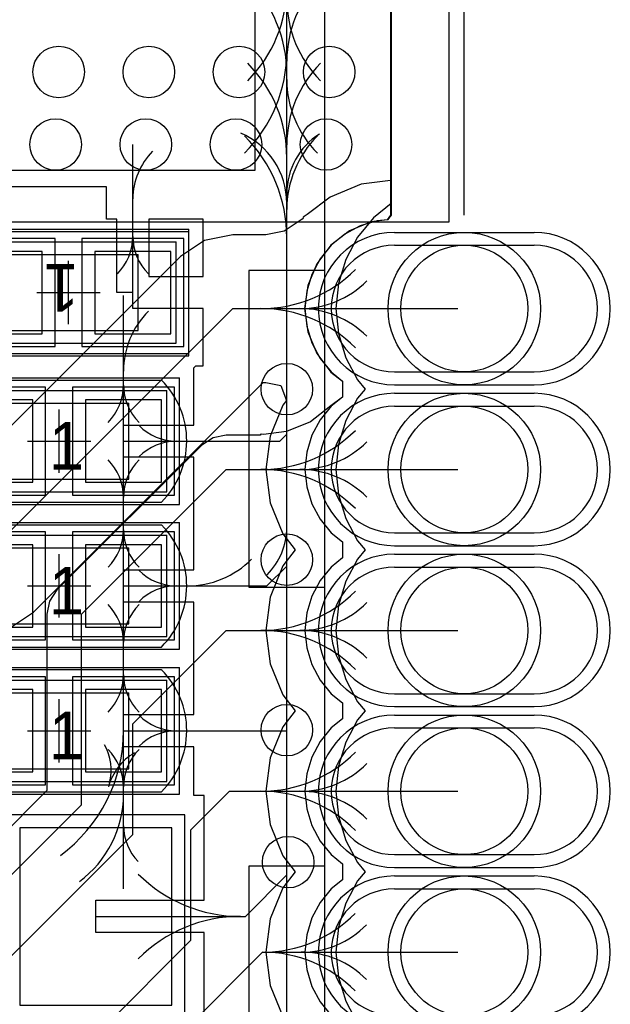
# Model space of a CAD drawing. Extents: x 772.2 to 790.5, y 469.3 to 499.1.
# Tile 11 of 20: x 785.8 to 790.5, y 477.7 to 485.5. Entities that reach past the tile are written whole.
import ezdxf

# ---------------------------------------------------------------- set-up
doc = ezdxf.new("R2010")
doc.units = 0
doc.layers.get('0').update_dxf_attribs({"linetype": 'CONTINUOUS'})
for name, color, linetype in [('BOTTOMLAYER', 5, 'CONTINUOUS'), ('BOTTOMOVERLAY', 54, 'CONTINUOUS'), ('BOTTOMSOLDER', 6, 'CONTINUOUS'), ('KEEPOUTLAYER', 6, 'CONTINUOUS'), ('MECHANICAL15', 56, 'CONTINUOUS'), ('MECHANICAL16', 56, 'CONTINUOUS'), ('MIDLAYER1', 16, 'CONTINUOUS'), ('MIDLAYER2', 76, 'CONTINUOUS'), ('MULTILAYER', 9, 'CONTINUOUS'), ('TOPLAYER', 1, 'CONTINUOUS'), ('TOPOVERLAY', 2, 'CONTINUOUS'), ('TOPPASTE', 8, 'CONTINUOUS'), ('TOPSOLDER', 216, 'CONTINUOUS')]:
    doc.layers.add(name, color=color, linetype=linetype)

# ---------------------------------------------------------------- blocks, each defined once
blk = doc.blocks.new('HOLE0_7_2_1X1_1_1')
at = {"layer": 'BOTTOMLAYER'}
for p, q in [((0.499199, 0.499999), (-0.600799, 0.499999)), ((0.499199, -0.499999), (-0.600799, -0.499999))]:
    blk.add_line(p, q, dxfattribs=at)
for centre, start, end in [((-0.600799, 0), 90, -90), ((0.499199, 0), -90, 90)]:
    blk.add_arc(centre, 0.5, start, end, dxfattribs=at)
at = {"layer": 'BOTTOMSOLDER'}
for p, q in [((0.499199, 0.601599), (-0.600799, 0.601599)), ((0.499199, -0.601599), (-0.600799, -0.601599))]:
    blk.add_line(p, q, dxfattribs=at)
for centre, start, end in [((-0.600799, 0), 90, -90), ((0.499199, 0), -90, 90)]:
    blk.add_arc(centre, 0.6016, start, end, dxfattribs=at)
at = {"layer": 'MIDLAYER1'}
for p, q in [((0.499199, 0.499999), (-0.600799, 0.499999)), ((0.499199, -0.499999), (-0.600799, -0.499999))]:
    blk.add_line(p, q, dxfattribs=at)
for centre, start, end in [((-0.600799, 0), 90, -90), ((0.499199, 0), -90, 90)]:
    blk.add_arc(centre, 0.5, start, end, dxfattribs=at)
at = {"layer": 'MIDLAYER2'}
for p, q in [((0.499199, 0.499999), (-0.600799, 0.499999)), ((0.499199, -0.499999), (-0.600799, -0.499999))]:
    blk.add_line(p, q, dxfattribs=at)
for centre, start, end in [((-0.600799, 0), 90, -90), ((0.499199, 0), -90, 90)]:
    blk.add_arc(centre, 0.5, start, end, dxfattribs=at)
at = {"layer": 'MULTILAYER'}
blk.add_circle((-0.0508, 0), 0.5, dxfattribs=at)
at = {"layer": 'TOPLAYER'}
blk.add_circle((-0.0508, 0), 0.5, dxfattribs=at)
at = {"layer": 'TOPSOLDER'}
blk.add_circle((-0.0508, 0), 0.6016, dxfattribs=at)
blk = doc.blocks.new('HOLE0_7_2_1X1_1_3')
at = {"layer": 'BOTTOMLAYER'}
for p, q in [((0.499199, 0.499999), (-0.600799, 0.499999)), ((0.499199, -0.499999), (-0.600799, -0.499999))]:
    blk.add_line(p, q, dxfattribs=at)
for centre, start, end in [((-0.600799, 0), 90, -90), ((0.499199, 0), -90, 90)]:
    blk.add_arc(centre, 0.5, start, end, dxfattribs=at)
at = {"layer": 'BOTTOMSOLDER'}
for p, q in [((0.499199, 0.601599), (-0.600799, 0.601599)), ((0.499199, -0.601599), (-0.600799, -0.601599))]:
    blk.add_line(p, q, dxfattribs=at)
for centre, start, end in [((-0.600799, 0), 90, -90), ((0.499199, 0), -90, 90)]:
    blk.add_arc(centre, 0.6016, start, end, dxfattribs=at)
at = {"layer": 'MIDLAYER1'}
for p, q in [((0.499199, 0.499999), (-0.600799, 0.499999)), ((0.499199, -0.499999), (-0.600799, -0.499999))]:
    blk.add_line(p, q, dxfattribs=at)
for centre, start, end in [((-0.600799, 0), 90, -90), ((0.499199, 0), -90, 90)]:
    blk.add_arc(centre, 0.5, start, end, dxfattribs=at)
at = {"layer": 'MIDLAYER2'}
for p, q in [((0.499199, 0.499999), (-0.600799, 0.499999)), ((0.499199, -0.499999), (-0.600799, -0.499999))]:
    blk.add_line(p, q, dxfattribs=at)
for centre, start, end in [((-0.600799, 0), 90, -90), ((0.499199, 0), -90, 90)]:
    blk.add_arc(centre, 0.5, start, end, dxfattribs=at)
at = {"layer": 'MULTILAYER'}
blk.add_circle((-0.0508, 0), 0.5, dxfattribs=at)
at = {"layer": 'TOPLAYER'}
blk.add_circle((-0.0508, 0), 0.5, dxfattribs=at)
at = {"layer": 'TOPSOLDER'}
blk.add_circle((-0.0508, 0), 0.6016, dxfattribs=at)
blk = doc.blocks.new('HOLE0_7_2_1X1_1_4')
at = {"layer": 'BOTTOMLAYER'}
for p, q in [((0.499199, 0.499999), (-0.600799, 0.499999)), ((0.499199, -0.499999), (-0.600799, -0.499999))]:
    blk.add_line(p, q, dxfattribs=at)
for centre, start, end in [((-0.600799, 0), 90, -90), ((0.499199, 0), -90, 90)]:
    blk.add_arc(centre, 0.5, start, end, dxfattribs=at)
at = {"layer": 'BOTTOMSOLDER'}
for p, q in [((0.499199, 0.601599), (-0.600799, 0.601599)), ((0.499199, -0.601599), (-0.600799, -0.601599))]:
    blk.add_line(p, q, dxfattribs=at)
for centre, start, end in [((-0.600799, 0), 90, -90), ((0.499199, 0), -90, 90)]:
    blk.add_arc(centre, 0.6016, start, end, dxfattribs=at)
at = {"layer": 'MIDLAYER1'}
for p, q in [((0.499199, 0.499999), (-0.600799, 0.499999)), ((0.499199, -0.499999), (-0.600799, -0.499999))]:
    blk.add_line(p, q, dxfattribs=at)
for centre, start, end in [((-0.600799, 0), 90, -90), ((0.499199, 0), -90, 90)]:
    blk.add_arc(centre, 0.5, start, end, dxfattribs=at)
at = {"layer": 'MIDLAYER2'}
for p, q in [((0.499199, 0.499999), (-0.600799, 0.499999)), ((0.499199, -0.499999), (-0.600799, -0.499999))]:
    blk.add_line(p, q, dxfattribs=at)
for centre, start, end in [((-0.600799, 0), 90, -90), ((0.499199, 0), -90, 90)]:
    blk.add_arc(centre, 0.5, start, end, dxfattribs=at)
at = {"layer": 'MULTILAYER'}
blk.add_circle((-0.0508, 0), 0.5, dxfattribs=at)
at = {"layer": 'TOPLAYER'}
blk.add_circle((-0.0508, 0), 0.5, dxfattribs=at)
at = {"layer": 'TOPSOLDER'}
blk.add_circle((-0.0508, 0), 0.6016, dxfattribs=at)
blk = doc.blocks.new('0402R_27')
at = {"layer": 'MECHANICAL15'}
for p, q in [((0.850001, 0.399999), (-0.850001, 0.399999)), ((-0.850001, 0.399999), (-0.850001, -0.399999)), ((0.850001, 0.399999), (0.850001, -0.399999)), ((0.850001, -0.399999), (-0.850001, -0.399999))]:
    blk.add_line(p, q, dxfattribs=at)
at = {"layer": 'MECHANICAL16'}
for p, q in [((0.950001, 0.499999), (-0.950001, 0.499999)), ((-0.950001, 0.499999), (-0.950001, -0.499999)), ((0.950001, 0.499999), (0.950001, -0.499999)), ((0.549999, 0.299999), (-0.549999, 0.299999)), ((-0.549999, 0.299999), (-0.549999, -0.299999)), ((0, 0.249999), (0, -0.249999)), ((0.549999, 0.299999), (0.549999, -0.299999)), ((0.249999, 0), (-0.249999, 0)), ((0.549999, -0.299999), (-0.549999, -0.299999)), ((0.950001, -0.499999), (-0.950001, -0.499999))]:
    blk.add_line(p, q, dxfattribs=at)
at = {"layer": 'TOPLAYER'}
for p, q in [((-0.208001, 0.325001), (-0.807999, 0.325001)), ((-0.807999, 0.325001), (-0.807999, -0.325001)), ((-0.208001, -0.325001), (-0.208001, 0.325001)), ((0.807999, 0.325001), (0.208001, 0.325001)), ((0.208001, 0.325001), (0.208001, -0.325001)), ((0.807999, -0.325001), (0.807999, 0.325001)), ((-0.807999, -0.325001), (-0.208001, -0.325001)), ((0.208001, -0.325001), (0.807999, -0.325001))]:
    blk.add_line(p, q, dxfattribs=at)
at = {"layer": 'TOPOVERLAY'}
for p, q in [((-0.950001, 0.4826), (-0.950001, -0.4826)), ((0.950001, 0.4826), (-0.950001, 0.4826)), ((0.950001, 0.4826), (0.950001, -0.4826)), ((0.950001, -0.4826), (-0.950001, -0.4826))]:
    blk.add_line(p, q, dxfattribs=at)
at = {"layer": 'TOPPASTE'}
for p, q in [((-0.208001, 0.325001), (-0.807999, 0.325001)), ((-0.807999, 0.325001), (-0.807999, -0.325001)), ((-0.208001, -0.325001), (-0.208001, 0.325001)), ((0.807999, 0.325001), (0.208001, 0.325001)), ((0.208001, 0.325001), (0.208001, -0.325001)), ((0.807999, -0.325001), (0.807999, 0.325001)), ((-0.807999, -0.325001), (-0.208001, -0.325001)), ((0.208001, -0.325001), (0.807999, -0.325001))]:
    blk.add_line(p, q, dxfattribs=at)
at = {"layer": 'TOPSOLDER'}
for p, q in [((-0.106401, 0.426601), (-0.909599, 0.426601)), ((-0.909599, 0.426601), (-0.909599, -0.426601)), ((-0.106401, -0.426601), (-0.106401, 0.426601)), ((0.909599, 0.426601), (0.106401, 0.426601)), ((0.106401, 0.426601), (0.106401, -0.426601)), ((0.909599, -0.426601), (0.909599, 0.426601)), ((-0.909599, -0.426601), (-0.106401, -0.426601)), ((0.106401, -0.426601), (0.909599, -0.426601))]:
    blk.add_line(p, q, dxfattribs=at)
at = {"layer": 'MECHANICAL15'}
blk.add_text('1', height=0.375001, dxfattribs=at).set_placement((-0.082133, -0.22496))
blk = doc.blocks.new('0402C_30')
at = {"layer": 'MECHANICAL15'}
for p, q in [((-0.850001, 0.399999), (0.850001, 0.399999)), ((-0.850001, -0.399999), (-0.850001, 0.399999)), ((0.850001, -0.399999), (0.850001, 0.399999)), ((-0.850001, -0.399999), (0.850001, -0.399999))]:
    blk.add_line(p, q, dxfattribs=at)
at = {"layer": 'MECHANICAL16'}
for p, q in [((-0.950001, 0.499999), (0.950001, 0.499999)), ((-0.950001, -0.499999), (-0.950001, 0.499999)), ((0.950001, -0.499999), (0.950001, 0.499999)), ((-0.549999, 0.299999), (0.549999, 0.299999)), ((-0.549999, -0.299999), (-0.549999, 0.299999)), ((0, -0.249999), (0, 0.249999)), ((0.549999, -0.299999), (0.549999, 0.299999)), ((-0.249999, 0), (0.249999, 0)), ((-0.549999, -0.299999), (0.549999, -0.299999)), ((-0.950001, -0.499999), (0.950001, -0.499999))]:
    blk.add_line(p, q, dxfattribs=at)
at = {"layer": 'TOPLAYER'}
for p, q in [((-0.208001, 0.325001), (-0.807999, 0.325001)), ((-0.807999, 0.325001), (-0.807999, -0.325001)), ((-0.208001, -0.325001), (-0.208001, 0.325001)), ((0.807999, 0.325001), (0.208001, 0.325001)), ((0.208001, 0.325001), (0.208001, -0.325001)), ((0.807999, -0.325001), (0.807999, 0.325001)), ((-0.807999, -0.325001), (-0.208001, -0.325001)), ((0.208001, -0.325001), (0.807999, -0.325001))]:
    blk.add_line(p, q, dxfattribs=at)
at = {"layer": 'TOPOVERLAY'}
for p, q in [((-0.807319, 0.481546), (-0.806265, 0.4826)), ((-0.806265, 0.4826), (0.806265, 0.4826)), ((0.806265, 0.4826), (0.807316, 0.481548)), ((-0.806262, -0.4826), (0.806262, -0.4826))]:
    blk.add_line(p, q, dxfattribs=at)
for centre, radius, start, end in [((-0.325768, -0.000003), 0.68101, -224.999816, -134.875), ((0.325765, -0.000003), 0.681015, -45.125, -315.000184)]:
    blk.add_arc(centre, radius, start, end, dxfattribs=at)
at = {"layer": 'TOPPASTE'}
for p, q in [((-0.208001, 0.325001), (-0.807999, 0.325001)), ((-0.807999, 0.325001), (-0.807999, -0.325001)), ((-0.208001, -0.325001), (-0.208001, 0.325001)), ((0.807999, 0.325001), (0.208001, 0.325001)), ((0.208001, 0.325001), (0.208001, -0.325001)), ((0.807999, -0.325001), (0.807999, 0.325001)), ((-0.807999, -0.325001), (-0.208001, -0.325001)), ((0.208001, -0.325001), (0.807999, -0.325001))]:
    blk.add_line(p, q, dxfattribs=at)
at = {"layer": 'TOPSOLDER'}
for p, q in [((-0.106401, 0.426601), (-0.909599, 0.426601)), ((-0.909599, 0.426601), (-0.909599, -0.426601)), ((-0.106401, -0.426601), (-0.106401, 0.426601)), ((0.909599, 0.426601), (0.106401, 0.426601)), ((0.106401, 0.426601), (0.106401, -0.426601)), ((0.909599, -0.426601), (0.909599, 0.426601)), ((-0.909599, -0.426601), (-0.106401, -0.426601)), ((0.106401, -0.426601), (0.909599, -0.426601))]:
    blk.add_line(p, q, dxfattribs=at)
at = {"layer": 'MECHANICAL15'}
blk.add_text('1', height=0.375001, dxfattribs=at).set_placement((-0.082133, -0.22496))
blk = doc.blocks.new('0402C_33')
at = {"layer": 'MECHANICAL15'}
for p, q in [((-0.850001, 0.399999), (0.850001, 0.399999)), ((-0.850001, -0.399999), (-0.850001, 0.399999)), ((0.850001, -0.399999), (0.850001, 0.399999)), ((-0.850001, -0.399999), (0.850001, -0.399999))]:
    blk.add_line(p, q, dxfattribs=at)
at = {"layer": 'MECHANICAL16'}
for p, q in [((-0.950001, 0.499999), (0.950001, 0.499999)), ((-0.950001, -0.499999), (-0.950001, 0.499999)), ((0.950001, -0.499999), (0.950001, 0.499999)), ((-0.549999, 0.299999), (0.549999, 0.299999)), ((-0.549999, -0.299999), (-0.549999, 0.299999)), ((0, -0.249999), (0, 0.249999)), ((0.549999, -0.299999), (0.549999, 0.299999)), ((-0.249999, 0), (0.249999, 0)), ((-0.549999, -0.299999), (0.549999, -0.299999)), ((-0.950001, -0.499999), (0.950001, -0.499999))]:
    blk.add_line(p, q, dxfattribs=at)
at = {"layer": 'TOPLAYER'}
for p, q in [((-0.208001, 0.325001), (-0.807999, 0.325001)), ((-0.807999, 0.325001), (-0.807999, -0.325001)), ((-0.208001, -0.325001), (-0.208001, 0.325001)), ((0.807999, 0.325001), (0.208001, 0.325001)), ((0.208001, 0.325001), (0.208001, -0.325001)), ((0.807999, -0.325001), (0.807999, 0.325001)), ((-0.807999, -0.325001), (-0.208001, -0.325001)), ((0.208001, -0.325001), (0.807999, -0.325001))]:
    blk.add_line(p, q, dxfattribs=at)
at = {"layer": 'TOPOVERLAY'}
for p, q in [((-0.807319, 0.481546), (-0.806265, 0.4826)), ((-0.806265, 0.4826), (0.806265, 0.4826)), ((0.806265, 0.4826), (0.807316, 0.481548)), ((-0.806262, -0.4826), (0.806262, -0.4826))]:
    blk.add_line(p, q, dxfattribs=at)
for centre, radius, start, end in [((-0.325768, -0.000003), 0.68101, -224.999816, -134.875), ((0.325765, -0.000003), 0.681015, -45.125, -315.000184)]:
    blk.add_arc(centre, radius, start, end, dxfattribs=at)
at = {"layer": 'TOPPASTE'}
for p, q in [((-0.208001, 0.325001), (-0.807999, 0.325001)), ((-0.807999, 0.325001), (-0.807999, -0.325001)), ((-0.208001, -0.325001), (-0.208001, 0.325001)), ((0.807999, 0.325001), (0.208001, 0.325001)), ((0.208001, 0.325001), (0.208001, -0.325001)), ((0.807999, -0.325001), (0.807999, 0.325001)), ((-0.807999, -0.325001), (-0.208001, -0.325001)), ((0.208001, -0.325001), (0.807999, -0.325001))]:
    blk.add_line(p, q, dxfattribs=at)
at = {"layer": 'TOPSOLDER'}
for p, q in [((-0.106401, 0.426601), (-0.909599, 0.426601)), ((-0.909599, 0.426601), (-0.909599, -0.426601)), ((-0.106401, -0.426601), (-0.106401, 0.426601)), ((0.909599, 0.426601), (0.106401, 0.426601)), ((0.106401, 0.426601), (0.106401, -0.426601)), ((0.909599, -0.426601), (0.909599, 0.426601)), ((-0.909599, -0.426601), (-0.106401, -0.426601)), ((0.106401, -0.426601), (0.909599, -0.426601))]:
    blk.add_line(p, q, dxfattribs=at)
at = {"layer": 'MECHANICAL15'}
blk.add_text('1', height=0.375001, dxfattribs=at).set_placement((-0.082133, -0.22496))
blk = doc.blocks.new('0402C_38')
at = {"layer": 'MECHANICAL15'}
for p, q in [((-0.850001, 0.399999), (0.850001, 0.399999)), ((-0.850001, -0.399999), (-0.850001, 0.399999)), ((0.850001, -0.399999), (0.850001, 0.399999)), ((-0.850001, -0.399999), (0.850001, -0.399999))]:
    blk.add_line(p, q, dxfattribs=at)
at = {"layer": 'MECHANICAL16'}
for p, q in [((-0.950001, 0.499999), (0.950001, 0.499999)), ((-0.950001, -0.499999), (-0.950001, 0.499999)), ((0.950001, -0.499999), (0.950001, 0.499999)), ((-0.549999, 0.299999), (0.549999, 0.299999)), ((-0.549999, -0.299999), (-0.549999, 0.299999)), ((0, -0.249999), (0, 0.249999)), ((0.549999, -0.299999), (0.549999, 0.299999)), ((-0.249999, 0), (0.249999, 0)), ((-0.549999, -0.299999), (0.549999, -0.299999)), ((-0.950001, -0.499999), (0.950001, -0.499999))]:
    blk.add_line(p, q, dxfattribs=at)
at = {"layer": 'TOPLAYER'}
for p, q in [((-0.208001, 0.325001), (-0.807999, 0.325001)), ((-0.807999, 0.325001), (-0.807999, -0.325001)), ((-0.208001, -0.325001), (-0.208001, 0.325001)), ((0.807999, 0.325001), (0.208001, 0.325001)), ((0.208001, 0.325001), (0.208001, -0.325001)), ((0.807999, -0.325001), (0.807999, 0.325001)), ((-0.807999, -0.325001), (-0.208001, -0.325001)), ((0.208001, -0.325001), (0.807999, -0.325001))]:
    blk.add_line(p, q, dxfattribs=at)
at = {"layer": 'TOPOVERLAY'}
for p, q in [((-0.807319, 0.481546), (-0.806265, 0.4826)), ((-0.806265, 0.4826), (0.806265, 0.4826)), ((0.806265, 0.4826), (0.807316, 0.481548)), ((-0.806262, -0.4826), (0.806262, -0.4826))]:
    blk.add_line(p, q, dxfattribs=at)
for centre, radius, start, end in [((-0.325768, -0.000003), 0.68101, -224.999816, -134.875), ((0.325765, -0.000003), 0.681015, -45.125, -315.000184)]:
    blk.add_arc(centre, radius, start, end, dxfattribs=at)
at = {"layer": 'TOPPASTE'}
for p, q in [((-0.208001, 0.325001), (-0.807999, 0.325001)), ((-0.807999, 0.325001), (-0.807999, -0.325001)), ((-0.208001, -0.325001), (-0.208001, 0.325001)), ((0.807999, 0.325001), (0.208001, 0.325001)), ((0.208001, 0.325001), (0.208001, -0.325001)), ((0.807999, -0.325001), (0.807999, 0.325001)), ((-0.807999, -0.325001), (-0.208001, -0.325001)), ((0.208001, -0.325001), (0.807999, -0.325001))]:
    blk.add_line(p, q, dxfattribs=at)
at = {"layer": 'TOPSOLDER'}
for p, q in [((-0.106401, 0.426601), (-0.909599, 0.426601)), ((-0.909599, 0.426601), (-0.909599, -0.426601)), ((-0.106401, -0.426601), (-0.106401, 0.426601)), ((0.909599, 0.426601), (0.106401, 0.426601)), ((0.106401, 0.426601), (0.106401, -0.426601)), ((0.909599, -0.426601), (0.909599, 0.426601)), ((-0.909599, -0.426601), (-0.106401, -0.426601)), ((0.106401, -0.426601), (0.909599, -0.426601))]:
    blk.add_line(p, q, dxfattribs=at)
at = {"layer": 'MECHANICAL15'}
blk.add_text('1', height=0.375001, dxfattribs=at).set_placement((-0.082133, -0.22496))
blk = doc.blocks.new('XTAL4_3_2X2_5_40')
at = {"layer": 'TOPLAYER'}
for p, q in [((-1.799999, 1.549999), (-1.799999, 0.350002)), ((-0.400002, 1.549999), (-1.799999, 1.549999)), ((-0.400002, 0.350002), (-0.400002, 1.549999)), ((0.400002, 1.549999), (0.400002, 0.350002)), ((1.799999, 1.549999), (0.400002, 1.549999)), ((1.799999, 0.350002), (1.799999, 1.549999)), ((-1.799999, 0.350002), (-0.400002, 0.350002)), ((0.400002, 0.350002), (1.799999, 0.350002)), ((-1.799999, -0.350002), (-1.799999, -1.549999)), ((-0.400002, -0.350002), (-1.799999, -0.350002)), ((-0.400002, -1.549999), (-0.400002, -0.350002)), ((0.400002, -0.350002), (0.400002, -1.549999)), ((1.799999, -0.350002), (0.400002, -0.350002)), ((1.799999, -1.549999), (1.799999, -0.350002)), ((-1.799999, -1.549999), (-0.400002, -1.549999)), ((0.400002, -1.549999), (1.799999, -1.549999))]:
    blk.add_line(p, q, dxfattribs=at)
at = {"layer": 'TOPOVERLAY'}
for p, q in [((-0.2032, 1.25), (0.2032, 1.25)), ((-1.599999, 0.1778), (-1.599999, -0.1778)), ((1.599999, 0.1778), (1.599999, -0.1778)), ((-0.2032, -1.25), (0.2032, -1.25))]:
    blk.add_line(p, q, dxfattribs=at)
blk.add_circle((-2.3114, -0.968685), 0.199715, dxfattribs=at)
at = {"layer": 'TOPPASTE'}
for p, q in [((-1.799999, 1.549999), (-1.799999, 0.350002)), ((-0.400002, 1.549999), (-1.799999, 1.549999)), ((-0.400002, 0.350002), (-0.400002, 1.549999)), ((0.400002, 1.549999), (0.400002, 0.350002)), ((1.799999, 1.549999), (0.400002, 1.549999)), ((1.799999, 0.350002), (1.799999, 1.549999)), ((-1.799999, 0.350002), (-0.400002, 0.350002)), ((0.400002, 0.350002), (1.799999, 0.350002)), ((-1.799999, -0.350002), (-1.799999, -1.549999)), ((-0.400002, -0.350002), (-1.799999, -0.350002)), ((-0.400002, -1.549999), (-0.400002, -0.350002)), ((0.400002, -0.350002), (0.400002, -1.549999)), ((1.799999, -0.350002), (0.400002, -0.350002)), ((1.799999, -1.549999), (1.799999, -0.350002)), ((-1.799999, -1.549999), (-0.400002, -1.549999)), ((0.400002, -1.549999), (1.799999, -1.549999))]:
    blk.add_line(p, q, dxfattribs=at)
at = {"layer": 'TOPSOLDER'}
for p, q in [((-1.901599, 1.651599), (-1.901599, 0.248402)), ((-0.298402, 1.651599), (-1.901599, 1.651599)), ((-0.298402, 0.248402), (-0.298402, 1.651599)), ((0.298402, 1.651599), (0.298402, 0.248402)), ((1.901599, 1.651599), (0.298402, 1.651599)), ((1.901599, 0.248402), (1.901599, 1.651599)), ((-1.901599, 0.248402), (-0.298402, 0.248402)), ((0.298402, 0.248402), (1.901599, 0.248402)), ((-1.901599, -0.248402), (-1.901599, -1.651599)), ((-0.298402, -0.248402), (-1.901599, -0.248402)), ((-0.298402, -1.651599), (-0.298402, -0.248402)), ((0.298402, -0.248402), (0.298402, -1.651599)), ((1.901599, -0.248402), (0.298402, -0.248402)), ((1.901599, -1.651599), (1.901599, -0.248402)), ((-1.901599, -1.651599), (-0.298402, -1.651599)), ((0.298402, -1.651599), (1.901599, -1.651599))]:
    blk.add_line(p, q, dxfattribs=at)
blk = doc.blocks.new('HOLE0_7_2_1X1_1_52')
at = {"layer": 'BOTTOMLAYER'}
for p, q in [((0.499199, 0.499999), (-0.600799, 0.499999)), ((0.499199, -0.499999), (-0.600799, -0.499999))]:
    blk.add_line(p, q, dxfattribs=at)
for centre, start, end in [((-0.600799, 0), 90, -90), ((0.499199, 0), -90, 90)]:
    blk.add_arc(centre, 0.5, start, end, dxfattribs=at)
at = {"layer": 'BOTTOMSOLDER'}
for p, q in [((0.499199, 0.601599), (-0.600799, 0.601599)), ((0.499199, -0.601599), (-0.600799, -0.601599))]:
    blk.add_line(p, q, dxfattribs=at)
for centre, start, end in [((-0.600799, 0), 90, -90), ((0.499199, 0), -90, 90)]:
    blk.add_arc(centre, 0.6016, start, end, dxfattribs=at)
at = {"layer": 'MIDLAYER1'}
for p, q in [((0.499199, 0.499999), (-0.600799, 0.499999)), ((0.499199, -0.499999), (-0.600799, -0.499999))]:
    blk.add_line(p, q, dxfattribs=at)
for centre, start, end in [((-0.600799, 0), 90, -90), ((0.499199, 0), -90, 90)]:
    blk.add_arc(centre, 0.5, start, end, dxfattribs=at)
at = {"layer": 'MIDLAYER2'}
for p, q in [((0.499199, 0.499999), (-0.600799, 0.499999)), ((0.499199, -0.499999), (-0.600799, -0.499999))]:
    blk.add_line(p, q, dxfattribs=at)
for centre, start, end in [((-0.600799, 0), 90, -90), ((0.499199, 0), -90, 90)]:
    blk.add_arc(centre, 0.5, start, end, dxfattribs=at)
at = {"layer": 'MULTILAYER'}
blk.add_circle((-0.0508, 0), 0.5, dxfattribs=at)
at = {"layer": 'TOPLAYER'}
blk.add_circle((-0.0508, 0), 0.5, dxfattribs=at)
at = {"layer": 'TOPSOLDER'}
blk.add_circle((-0.0508, 0), 0.6016, dxfattribs=at)
blk = doc.blocks.new('HOLE0_7_2_1X1_1_53')
at = {"layer": 'BOTTOMLAYER'}
for p, q in [((0.499199, 0.499999), (-0.600799, 0.499999)), ((0.499199, -0.499999), (-0.600799, -0.499999))]:
    blk.add_line(p, q, dxfattribs=at)
for centre, start, end in [((-0.600799, 0), 90, -90), ((0.499199, 0), -90, 90)]:
    blk.add_arc(centre, 0.5, start, end, dxfattribs=at)
at = {"layer": 'BOTTOMSOLDER'}
for p, q in [((0.499199, 0.601599), (-0.600799, 0.601599)), ((0.499199, -0.601599), (-0.600799, -0.601599))]:
    blk.add_line(p, q, dxfattribs=at)
for centre, start, end in [((-0.600799, 0), 90, -90), ((0.499199, 0), -90, 90)]:
    blk.add_arc(centre, 0.6016, start, end, dxfattribs=at)
at = {"layer": 'MIDLAYER1'}
for p, q in [((0.499199, 0.499999), (-0.600799, 0.499999)), ((0.499199, -0.499999), (-0.600799, -0.499999))]:
    blk.add_line(p, q, dxfattribs=at)
for centre, start, end in [((-0.600799, 0), 90, -90), ((0.499199, 0), -90, 90)]:
    blk.add_arc(centre, 0.5, start, end, dxfattribs=at)
at = {"layer": 'MIDLAYER2'}
for p, q in [((0.499199, 0.499999), (-0.600799, 0.499999)), ((0.499199, -0.499999), (-0.600799, -0.499999))]:
    blk.add_line(p, q, dxfattribs=at)
for centre, start, end in [((-0.600799, 0), 90, -90), ((0.499199, 0), -90, 90)]:
    blk.add_arc(centre, 0.5, start, end, dxfattribs=at)
at = {"layer": 'MULTILAYER'}
blk.add_circle((-0.0508, 0), 0.5, dxfattribs=at)
at = {"layer": 'TOPLAYER'}
blk.add_circle((-0.0508, 0), 0.5, dxfattribs=at)
at = {"layer": 'TOPSOLDER'}
blk.add_circle((-0.0508, 0), 0.6016, dxfattribs=at)

msp = doc.modelspace()

# ---------------------------------------------------------------- linework, layer by layer
at = {"layer": 'BOTTOMLAYER'}
for p, q in [((788.771102, 494.012987), (788.771102, 484.196591)), ((788.540658, 484.166253), (788.295452, 484.064683)), ((788.771102, 484.196591), (788.540658, 484.166253)), ((788.295452, 484.064683), (788.114629, 483.925933)), ((788.075239, 483.890538), (787.933227, 483.795647)), ((788.084888, 483.903111), (788.075239, 483.890538)), ((788.114629, 483.925933), (788.08312, 483.904879)), ((788.08312, 483.904879), (788.084888, 483.903111)), ((787.527, 483.766896), (787.304013, 483.722543)), ((787.788689, 483.766896), (787.527, 483.766896)), ((787.933227, 483.795647), (787.788689, 483.766896)), ((787.304013, 483.722543), (787.114971, 483.596229)), ((787.114971, 483.596229), (785.30244, 481.783697)), ((785.543801, 481.201001), (787.527, 483.1842)), ((787.527, 483.1842), (789.303001, 483.1842)), ((785.95583, 480.788972), (787.768361, 482.601504)), ((787.768361, 482.601504), (787.788689, 482.601504)), ((787.788689, 482.601504), (787.906682, 482.578034)), ((787.906682, 482.578034), (787.951419, 482.459172)), ((787.923316, 482.422548), (787.821747, 482.177341)), ((787.951419, 482.459172), (787.923316, 482.422548)), ((787.821747, 482.177341), (787.787104, 481.9142)), ((787.787104, 481.9142), (787.821747, 481.651059)), ((787.821747, 481.651059), (787.923316, 481.405852)), ((787.923316, 481.405852), (788.020499, 481.2792)), ((788.020499, 481.2792), (787.923316, 481.152548)), ((787.923316, 481.152548), (787.821747, 480.907341)), ((787.821747, 480.907341), (787.787104, 480.6442)), ((785.76679, 480.662661), (785.95583, 480.788972)), ((787.787104, 480.6442), (787.821747, 480.381059)), ((787.821747, 480.381059), (787.923316, 480.135852)), ((787.923316, 480.135852), (788.020499, 480.0092)), ((788.020499, 480.0092), (787.923316, 479.882548)), ((787.923316, 479.882548), (787.821747, 479.637341)), ((787.821747, 479.637341), (787.787104, 479.3742)), ((787.787104, 479.3742), (787.821747, 479.111059)), ((787.821747, 479.111059), (787.923316, 478.865852)), ((787.923316, 478.865852), (788.020499, 478.7392)), ((788.020499, 478.7392), (787.923316, 478.612548)), ((787.923316, 478.612548), (787.821747, 478.367341)), ((787.821747, 478.367341), (787.787104, 478.1042)), ((787.787104, 478.1042), (787.821747, 477.841059)), ((787.821747, 477.841059), (787.923316, 477.595852))]:
    msp.add_line(p, q, dxfattribs=at)
for centre in [(786.154592, 485.051862), (786.865792, 485.051862), (787.576992, 485.051862), (788.288192, 485.051862), (786.13, 484.4796), (786.8412, 484.4796), (787.5524, 484.4796), (788.2636, 484.4796), (787.953799, 482.5484), (787.953799, 481.2022), (787.953799, 479.8568), (787.964398, 478.8146)]:
    msp.add_circle(centre, 0.2032, dxfattribs=at)
for centre, radius, start, end in [((787.749997, 484.238003), 1.053803, 270, 315), ((788.056603, 483.931397), 0.747197, 270, 315), ((787.749997, 482.130397), 1.053803, 45, 90), ((788.056603, 482.437003), 0.747197, 45, 90)]:
    msp.add_arc(centre, radius, start, end, dxfattribs=at)
at = {"layer": 'BOTTOMOVERLAY'}
for p, q in [((789.234398, 483.8692), (789.234398, 494.3848)), ((788.253793, 471.584203), (788.253793, 492.284197)), ((773.460998, 483.8692), (789.234398, 483.8692))]:
    msp.add_line(p, q, dxfattribs=at)
at = {"layer": 'KEEPOUTLAYER'}
msp.add_line((789.353798, 483.9208), (789.353798, 498.4842), dxfattribs=at)
at = {"layer": 'MIDLAYER1'}
for p, q in [((788.777366, 494.012987), (788.777366, 483.920803)), ((788.777366, 483.920803), (788.749296, 483.885436)), ((788.533394, 483.837016), (788.411232, 483.77172)), ((788.665949, 483.877226), (788.533394, 483.837016)), ((788.749296, 483.885436), (788.665949, 483.877226)), ((788.411232, 483.77172), (788.304156, 483.683843)), ((788.304156, 483.683843), (788.21628, 483.576767)), ((788.21628, 483.576767), (788.150984, 483.454606)), ((788.150984, 483.454606), (788.110773, 483.322051)), ((788.110773, 483.322051), (788.097197, 483.1842)), ((788.097197, 483.1842), (788.110773, 483.046349)), ((788.110773, 483.046349), (788.150984, 482.913794)), ((788.150984, 482.913794), (788.21628, 482.791633)), ((788.21628, 482.791633), (788.304156, 482.684557)), ((788.304156, 482.684557), (788.391713, 482.6127)), ((788.391713, 482.6127), (788.391713, 482.4857)), ((788.304156, 482.413843), (788.21628, 482.306767)), ((788.391713, 482.4857), (788.304156, 482.413843)), ((788.21628, 482.306767), (788.150984, 482.184606)), ((788.150984, 482.184606), (788.110773, 482.052051)), ((788.110773, 482.052051), (788.097197, 481.9142)), ((788.097197, 481.9142), (788.110773, 481.776349)), ((788.110773, 481.776349), (788.150984, 481.643794)), ((788.150984, 481.643794), (788.21628, 481.521633)), ((788.21628, 481.521633), (788.304156, 481.414557)), ((788.304156, 481.414557), (788.391713, 481.3427)), ((788.391713, 481.3427), (788.391713, 481.2157)), ((788.391713, 481.2157), (788.304156, 481.143843)), ((788.304156, 481.143843), (788.21628, 481.036767)), ((788.21628, 481.036767), (788.150984, 480.914606)), ((788.150984, 480.914606), (788.110773, 480.782051)), ((788.110773, 480.782051), (788.097197, 480.6442)), ((788.097197, 480.6442), (788.110773, 480.506349)), ((788.110773, 480.506349), (788.150984, 480.373794)), ((788.150984, 480.373794), (788.21628, 480.251633)), ((788.21628, 480.251633), (788.304156, 480.144557)), ((788.304156, 480.144557), (788.391713, 480.0727)), ((788.391713, 480.0727), (788.391713, 479.9457)), ((788.391713, 479.9457), (788.304156, 479.873843)), ((788.304156, 479.873843), (788.21628, 479.766767)), ((788.21628, 479.766767), (788.150984, 479.644606)), ((788.150984, 479.644606), (788.110773, 479.512051)), ((788.110773, 479.512051), (788.097197, 479.3742)), ((788.097197, 479.3742), (788.110773, 479.236349)), ((788.110773, 479.236349), (788.150984, 479.103794)), ((788.150984, 479.103794), (788.21628, 478.981633)), ((788.21628, 478.981633), (788.304156, 478.874557)), ((788.304156, 478.874557), (788.391713, 478.8027)), ((788.391713, 478.8027), (788.391713, 478.6757)), ((788.304156, 478.603843), (788.21628, 478.496767)), ((788.391713, 478.6757), (788.304156, 478.603843)), ((788.21628, 478.496767), (788.150984, 478.374606)), ((788.150984, 478.374606), (788.110773, 478.242051)), ((788.110773, 478.242051), (788.097197, 478.1042)), ((788.097197, 478.1042), (788.110773, 477.966349)), ((788.110773, 477.966349), (788.150984, 477.833794)), ((788.150984, 477.833794), (788.21628, 477.711633)), ((788.21628, 477.711633), (788.304156, 477.604557))]:
    msp.add_line(p, q, dxfattribs=at)
for centre in [(786.154592, 485.051862), (786.865792, 485.051862), (787.576992, 485.051862), (788.288192, 485.051862), (786.13, 484.4796), (786.8412, 484.4796), (787.5524, 484.4796), (788.2636, 484.4796), (787.953799, 482.5484), (787.953799, 481.2022), (787.953799, 479.8568), (787.964398, 478.8146)]:
    msp.add_circle(centre, 0.2032, dxfattribs=at)
at = {"layer": 'MIDLAYER2'}
for p, q in [((788.771102, 494.012987), (788.771102, 483.920803)), ((788.771102, 483.920803), (788.746068, 483.885867)), ((788.620229, 483.869299), (788.449167, 483.798443)), ((788.746068, 483.885867), (788.620229, 483.869299)), ((788.449167, 483.798443), (788.302271, 483.685728)), ((788.302271, 483.685728), (788.189556, 483.538835)), ((788.189556, 483.538835), (788.118701, 483.367771)), ((788.118701, 483.367771), (788.094533, 483.1842)), ((788.094533, 483.1842), (788.118701, 483.000629)), ((788.118701, 483.000629), (788.189556, 482.829565)), ((788.189556, 482.829565), (788.302271, 482.682672)), ((788.302271, 482.682672), (788.39346, 482.6127)), ((788.39346, 482.6127), (788.39346, 482.4857)), ((788.302155, 482.415576), (788.14054, 482.291563)), ((788.302271, 482.415728), (788.302155, 482.415576)), ((788.39346, 482.4857), (788.302271, 482.415728)), ((788.14054, 482.291563), (787.952155, 482.213531)), ((787.4762, 482.186125), (787.372139, 482.165426)), ((787.743825, 482.186125), (787.4762, 482.186125)), ((787.749994, 482.192297), (787.743825, 482.186125)), ((787.749994, 482.192297), (787.749992, 482.192297)), ((787.749992, 482.192297), (787.749994, 482.192297)), ((787.749997, 482.1923), (787.749994, 482.192297)), ((787.749994, 482.192297), (787.749994, 482.1923)), ((787.749994, 482.1923), (787.749994, 482.192297)), ((787.749994, 482.192297), (787.749994, 482.192297)), ((787.749997, 482.192297), (787.749997, 482.1923)), ((787.750185, 482.192272), (787.749997, 482.192297)), ((787.750695, 482.192206), (787.750185, 482.192272)), ((787.750695, 482.192203), (787.750695, 482.192206)), ((787.770418, 482.189607), (787.750695, 482.192203)), ((787.750695, 482.192203), (787.750695, 482.192203)), ((787.750695, 482.192203), (787.750695, 482.192203)), ((787.750695, 482.192203), (787.750695, 482.192203)), ((787.952155, 482.213531), (787.770418, 482.189607)), ((787.283919, 482.106481), (786.140919, 480.963481)), ((787.372139, 482.165426), (787.283919, 482.106481)), ((786.3332, 480.7712), (787.4762, 481.9142)), ((787.4762, 481.9142), (789.303001, 481.9142)), ((786.140919, 480.963481), (786.081974, 480.875261)), ((786.081974, 480.875261), (786.061275, 480.7712)), ((786.061275, 480.7712), (786.061275, 479.380062)), ((786.3332, 479.267426), (786.3332, 480.7712)), ((786.7396, 479.9076), (787.4762, 480.6442)), ((787.4762, 480.6442), (789.303001, 480.6442)), ((786.7396, 479.033418), (786.7396, 479.9076)), ((786.061275, 479.380062), (783.898155, 477.216942)), ((787.1968, 479.0694), (787.5016, 479.3742)), ((787.5016, 479.3742), (789.303001, 479.3742)), ((783.488773, 476.422999), (786.3332, 479.267426)), ((783.378189, 475.672008), (786.7396, 479.033418)), ((787.1968, 478.198602), (787.1968, 479.0694)), ((784.049598, 475.051399), (787.1968, 478.198602)), ((784.684598, 475.025999), (787.762798, 478.1042)), ((787.762798, 478.1042), (789.303001, 478.1042))]:
    msp.add_line(p, q, dxfattribs=at)
for centre in [(786.154592, 485.051862), (786.865792, 485.051862), (787.576992, 485.051862), (788.288192, 485.051862), (786.13, 484.4796), (786.8412, 484.4796), (787.5524, 484.4796), (788.2636, 484.4796), (787.953799, 482.5484), (787.953799, 481.2022), (787.953799, 479.8568), (787.964398, 478.8146)]:
    msp.add_circle(centre, 0.2032, dxfattribs=at)
for centre, radius, start, end in [((787.749997, 482.968003), 1.053803, 270, 315), ((788.056603, 482.661397), 0.747197, 270, 315), ((787.749997, 480.860397), 1.053803, 45, 90), ((788.056603, 481.167003), 0.747197, 45, 90), ((787.749997, 481.698003), 1.053803, 270, 315), ((788.056603, 481.391397), 0.747197, 270, 315), ((787.749997, 479.590397), 1.053803, 45, 90), ((788.056603, 479.897003), 0.747197, 45, 90), ((787.749997, 480.428003), 1.053803, 270, 315), ((788.056603, 480.121397), 0.747197, 270, 315), ((787.749997, 478.320397), 1.053803, 45, 90), ((788.056603, 478.627003), 0.747197, 45, 90), ((787.762867, 479.127121), 1.022922, 270, 315.5), ((788.065729, 478.8295), 0.7253, 270, 315.5), ((787.762867, 477.081278), 1.022922, 44.5, 90), ((788.065729, 477.3789), 0.7253, 44.5, 90)]:
    msp.add_arc(centre, radius, start, end, dxfattribs=at)
at = {"layer": 'MULTILAYER'}
for centre in [(786.154592, 485.051862), (786.865792, 485.051862), (787.576992, 485.051862), (788.288192, 485.051862), (786.13, 484.4796), (786.8412, 484.4796), (787.5524, 484.4796), (788.2636, 484.4796), (787.953799, 482.5484), (787.953799, 481.2022), (787.953799, 479.8568), (787.964398, 478.8146)]:
    msp.add_circle(centre, 0.2032, dxfattribs=at)
at = {"layer": 'TOPLAYER'}
for p, q in [((788.777366, 494.012987), (788.777366, 484.015123)), ((787.953799, 482.1936), (787.953799, 492.584199)), ((787.7048, 484.2764), (787.7048, 486.9434)), ((786.7396, 483.3112), (786.7396, 484.4796)), ((784.0218, 484.2764), (787.7048, 484.2764)), ((786.531599, 484.144201), (785.489801, 484.144201)), ((786.531599, 483.890201), (786.531599, 484.144201)), ((788.777366, 484.015123), (788.63759, 483.900411)), ((786.6126, 483.890201), (786.531599, 483.890201)), ((786.6126, 483.3112), (786.6126, 483.890201)), ((787.293599, 483.890201), (786.8666, 483.890201)), ((786.8666, 483.890201), (786.8666, 483.4382)), ((787.293599, 483.4382), (787.293599, 483.890201)), ((788.63759, 483.900411), (788.511626, 483.746924)), ((788.511626, 483.746924), (788.418027, 483.571812)), ((788.418027, 483.571812), (788.360387, 483.381802)), ((786.8666, 483.4382), (787.293599, 483.4382)), ((788.360387, 483.381802), (788.340925, 483.1842)), ((786.7396, 483.3112), (786.6126, 483.3112)), ((786.665798, 482.137999), (786.665798, 483.288198)), ((786.7396, 483.1842), (786.7396, 483.3112)), ((787.293599, 483.1842), (786.7396, 483.1842)), ((787.293599, 482.732199), (787.293599, 483.1842)), ((788.340925, 483.1842), (788.360387, 482.986598)), ((788.360387, 482.986598), (788.418027, 482.796588)), ((787.219797, 482.716995), (787.235002, 482.732199)), ((787.235002, 482.732199), (787.293599, 482.732199)), ((788.418027, 482.796588), (788.511626, 482.621476)), ((787.219797, 482.264999), (787.219797, 482.716997)), ((787.219797, 482.716997), (787.219797, 482.716997)), ((787.219797, 482.716997), (787.219797, 482.716995)), ((788.511626, 482.621476), (788.57094, 482.5492)), ((788.57094, 482.5492), (788.511626, 482.476924)), ((788.511626, 482.476924), (788.418027, 482.301812)), ((786.665798, 482.010999), (786.665798, 482.264999)), ((786.665798, 482.264999), (787.219797, 482.264999)), ((788.418027, 482.301812), (788.360387, 482.111802)), ((787.898198, 482.137999), (787.953799, 482.1936)), ((787.953799, 481.1522), (787.953799, 482.1936)), ((786.665798, 482.137999), (787.898198, 482.137999)), ((786.665798, 480.994999), (786.665798, 482.137999)), ((788.360387, 482.111802), (788.340925, 481.9142)), ((787.219797, 482.010999), (786.665798, 482.010999)), ((787.219797, 481.558999), (787.219797, 482.010999)), ((788.340925, 481.9142), (788.360387, 481.716598)), ((788.360387, 481.716598), (788.418027, 481.526588)), ((787.219797, 481.121999), (787.219797, 481.558999)), ((788.418027, 481.526588), (788.511626, 481.351476)), ((788.511626, 481.351476), (788.57094, 481.2792)), ((788.57094, 481.2792), (788.511626, 481.206924)), ((788.511626, 481.206924), (788.418027, 481.031812)), ((786.665798, 480.867999), (786.665798, 481.121999)), ((786.665798, 481.121999), (787.219797, 481.121999)), ((787.796598, 480.994999), (787.953799, 481.1522)), ((787.953799, 479.8568), (787.953799, 481.1522)), ((788.418027, 481.031812), (788.360387, 480.841802)), ((786.665798, 479.851999), (786.665798, 480.994999)), ((786.665798, 480.994999), (787.796598, 480.994999)), ((787.219797, 480.867999), (786.665798, 480.867999)), ((787.219797, 480.415999), (787.219797, 480.867999)), ((788.360387, 480.841802), (788.340925, 480.6442)), ((788.340925, 480.6442), (788.360387, 480.446598)), ((787.219797, 479.978999), (787.219797, 480.415999)), ((788.360387, 480.446598), (788.418027, 480.256588)), ((788.418027, 480.256588), (788.511626, 480.081476)), ((788.511626, 480.081476), (788.57094, 480.0092)), ((788.57094, 480.0092), (788.511626, 479.936924)), ((786.665798, 479.724999), (786.665798, 479.978999)), ((786.665798, 479.978999), (787.219797, 479.978999)), ((788.511626, 479.936924), (788.418027, 479.761812)), ((786.665798, 478.604999), (786.665798, 479.851999)), ((786.665798, 479.851999), (787.948998, 479.851999)), ((787.953799, 478.7138), (787.953799, 479.8568)), ((787.219797, 479.724999), (786.665798, 479.724999)), ((787.219797, 479.340598), (787.219797, 479.724999)), ((788.418027, 479.761812), (788.360387, 479.571802)), ((788.360387, 479.571802), (788.340925, 479.3742)), ((787.301397, 479.340598), (787.219797, 479.340598)), ((787.301397, 478.5136), (787.301397, 479.340598)), ((788.340925, 479.3742), (788.360387, 479.176598)), ((788.360387, 479.176598), (788.418027, 478.986588)), ((788.418027, 478.986588), (788.511626, 478.811476)), ((788.511626, 478.811476), (788.57094, 478.7392)), ((787.626598, 478.3866), (787.953799, 478.7138)), ((787.953799, 474.9292), (787.953799, 478.7138)), ((788.57094, 478.7392), (788.511626, 478.666924)), ((788.511626, 478.666924), (788.418027, 478.491812)), ((786.447398, 478.2596), (786.447398, 478.5136)), ((786.447398, 478.5136), (787.301397, 478.5136)), ((788.418027, 478.491812), (788.360387, 478.301802)), ((786.447398, 478.3866), (787.626598, 478.3866)), ((788.360387, 478.301802), (788.340925, 478.1042)), ((787.301397, 478.2596), (786.447398, 478.2596)), ((787.301397, 477.432604), (787.301397, 478.2596)), ((788.340925, 478.1042), (788.360387, 477.906598)), ((788.360387, 477.906598), (788.418027, 477.716588)), ((788.418027, 477.716588), (788.511626, 477.541476))]:
    msp.add_line(p, q, dxfattribs=at)
for centre in [(786.154592, 485.051862), (786.865792, 485.051862), (787.576992, 485.051862), (788.288192, 485.051862), (786.13, 484.4796), (786.8412, 484.4796), (787.5524, 484.4796), (788.2636, 484.4796), (787.953799, 482.5484), (787.953799, 481.2022), (787.953799, 479.8568), (787.964398, 478.8146)]:
    msp.add_circle(centre, 0.2032, dxfattribs=at)
for centre, radius, start, end in [((786.900997, 485.036266), 1.052802, 0, 45), ((788.861795, 485.138659), 0.907997, 135, 180), ((786.900997, 485.727858), 1.052802, 315, 360), ((788.861795, 485.625465), 0.907997, 180, 225), ((786.817032, 485.214968), 1.136767, 315, 360), ((786.900997, 484.375866), 1.052802, 0, 45), ((788.861795, 484.478259), 0.907997, 135, 180), ((788.777833, 484.993833), 0.824034, 180, 225), ((787.35446, 484.017686), 0.599338, 0, 66.804), ((787.35446, 484.017686), 0.599338, 0, 66.804), ((786.817032, 483.744232), 1.136767, 0, 45), ((788.505032, 484.094605), 0.551233, 122.092, 180), ((788.505032, 484.094605), 0.551233, 122.092, 180), ((788.777833, 483.965367), 0.824034, 135, 180), ((787.270447, 484.050353), 0.530847, 135, 180), ((786.321943, 483.753858), 0.417657, 315, 360), ((787.157257, 483.753858), 0.417657, 180, 225), ((787.335431, 482.690368), 0.669633, 135, 180), ((786.24814, 482.580658), 0.417657, 315, 360), ((787.083455, 482.580658), 0.417657, 180, 225), ((787.083455, 482.555657), 0.417657, 225, 270), ((787.083455, 481.720342), 0.417657, 90, 135), ((786.24814, 481.695341), 0.417657, 0, 45), ((787.083455, 481.695341), 0.417657, 135, 180), ((786.24814, 481.437658), 0.417657, 315, 360), ((787.083455, 481.437658), 0.417657, 180, 225), ((787.424079, 481.458321), 0.52972, 315, 360), ((787.166721, 481.715679), 0.720679, 270, 315), ((787.083455, 481.412657), 0.417657, 225, 270), ((787.083455, 480.577342), 0.417657, 90, 135), ((786.24814, 480.552341), 0.417657, 0, 45), ((787.083455, 480.552341), 0.417657, 135, 180), ((786.24814, 480.294658), 0.417657, 315, 360), ((787.083455, 480.294658), 0.417657, 180, 225), ((787.083455, 480.269657), 0.417657, 225, 270), ((785.445015, 479.851928), 1.220782, 306.285, 360), ((787.083455, 479.434342), 0.417657, 90, 135), ((786.173353, 479.542683), 0.395628, 345.000031, 30.000031), ((786.24814, 479.409341), 0.417657, 0, 45), ((787.083455, 479.409341), 0.417657, 135, 180), ((786.972142, 479.296397), 0.439687, 120.000031, 165.000031), ((785.813262, 479.350347), 0.852536, 306.285, 360), ((787.062056, 479.101257), 0.396258, 180, 225), ((787.589319, 479.52852), 1.14192, 225, 270), ((787.589319, 477.244679), 1.14192, 90, 135)]:
    msp.add_arc(centre, radius, start, end, dxfattribs=at)
at = {"layer": 'TOPPASTE'}
for p, q in [((788.253798, 483.484202), (787.653799, 483.484202)), ((787.653799, 483.484202), (787.653799, 480.984197)), ((788.253798, 480.984197), (788.253798, 483.484202)), ((787.653799, 480.984197), (788.253798, 480.984197)), ((788.253798, 478.784204), (787.653799, 478.784204)), ((787.653799, 478.784204), (787.653799, 476.284199)), ((788.253798, 476.284199), (788.253798, 478.784204))]:
    msp.add_line(p, q, dxfattribs=at)
at = {"layer": 'TOPSOLDER'}
for p, q in [((788.253798, 483.484202), (787.653799, 483.484202)), ((787.653799, 483.484202), (787.653799, 480.984197)), ((788.253798, 480.984197), (788.253798, 483.484202)), ((787.653799, 480.984197), (788.253798, 480.984197)), ((788.253798, 478.784204), (787.653799, 478.784204)), ((787.653799, 478.784204), (787.653799, 476.284199)), ((788.253798, 476.284199), (788.253798, 478.784204))]:
    msp.add_line(p, q, dxfattribs=at)

# ---------------------------------------------------------------- block references
for name, p, rotation in [('0402R_27', (786.2316, 483.3112), 180), ('HOLE0_7_2_1X1_1_3', (789.303001, 483.1842), 180), ('0402C_38', (786.157798, 482.137999), 360), ('HOLE0_7_2_1X1_1_4', (789.303001, 481.9142), 180), ('0402C_30', (786.157798, 480.994999), 360), ('HOLE0_7_2_1X1_1_1', (789.303001, 480.6442), 180), ('0402C_33', (786.157798, 479.851999), 360), ('HOLE0_7_2_1X1_1_52', (789.303001, 479.3742), 180), ('XTAL4_3_2X2_5_40', (785.497398, 477.286599), 90), ('HOLE0_7_2_1X1_1_53', (789.303001, 478.1042), 180)]:
    msp.add_blockref(name, p, dxfattribs=dict(rotation=rotation))

doc.saveas('drawing.dxf')
